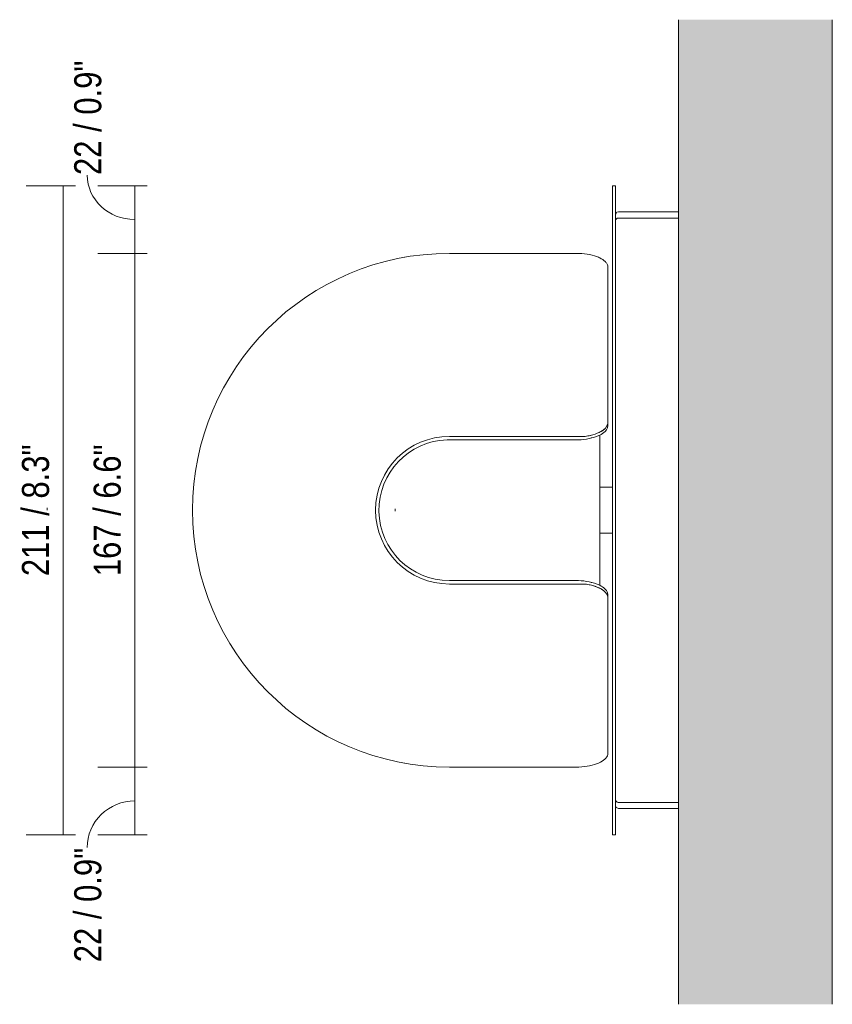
# Model space of a CAD drawing. Header units: millimetres. Extents: x -6760 to -5081, y -130 to 6739.
# Tile 3 of 3: x -6341 to -6076, y 6419 to 6739. Entities that reach past the tile are written whole.
import ezdxf

# ---------------------------------------------------------------- set-up
doc = ezdxf.new("R2010")
doc.units = ezdxf.units.MM
doc.linetypes.add('Dash', pattern=[6, 3, -3])
doc.layers.add('A-ANNO-DIMS', color=7, linetype='Dash', lineweight=9, true_color=0xd2d2d2)
for name, color, linetype, lineweight in [('A-ANNO-DIMS-4', 7, 'Continuous', 9), ('A-WALL', 7, 'Continuous', 9), ('E-LITE-EQPM', 7, 'Continuous', 20)]:
    doc.layers.add(name, color=color, linetype=linetype, lineweight=lineweight)
doc.styles.add('Arial Narrow', font='ARIALN.TTF', dxfattribs={"height": 8.8})
doc.dimstyles.new('FARO_-_2_2mm_Arial_Narrow_mm_Inch_Left', dxfattribs={"dimscale": 304.8, "dimtxt": 9.006193, "dimasz": 0, "dimexe": 0.03937, "dimexo": 0.0625, "dimgap": 0.006562, "dimtad": 1, "dimdec": 0, "dimzin": 0, "dimdsep": 46, "dimtxsty": 'Arial Narrow', "dimblk1": 'NONE', "dimblk2": 'NONE', "dimsah": 1, "dimcen": 0.09, "dimadec": 0, "dimazin": 0, "dimtfac": 1, "dimtdec": 4, "dimtix": 1, "dimtmove": 0, "dimatfit": 3, "dimfxl": 0.013123, "dimfxlon": 1, "dimtvp": 1, "dimtolj": 1, "dimtzin": 0, "dimarcsym": 2})
doc.dimstyles.new('FARO_-_2_2mm_Arial_Narrow_mm_Inch_Left_1', dxfattribs={"dimscale": 304.8, "dimtxt": 9.006193, "dimasz": 0, "dimexe": 0.03937, "dimexo": 0.0625, "dimgap": 0.006562, "dimtad": 1, "dimdec": 0, "dimzin": 0, "dimdsep": 46, "dimtxsty": 'Arial Narrow', "dimblk1": 'NONE', "dimblk2": 'NONE', "dimsah": 1, "dimcen": 0.09, "dimadec": 0, "dimazin": 0, "dimtfac": 1, "dimtdec": 4, "dimtix": 1, "dimtmove": 1, "dimatfit": 3, "dimfxl": 0.013123, "dimfxlon": 1, "dimtvp": 1, "dimtolj": 1, "dimtzin": 0, "dimarcsym": 2})

# ---------------------------------------------------------------- blocks, each defined once
blk = doc.blocks.new('62355 - 62355 NOON White wall lamp-498829-Planta_PDF')
at = {"layer": 'E-LITE-EQPM'}
for p, q in [((-3268.96, 6676.53), (-3288.52, 6676.53)), ((-3350.76, 6662.68), (-3350.85, 6662.68)), ((-3357.98, 6661.73), (-3358.05, 6661.72)), ((-3291.97, 6607.75), (-3291.97, 6607.7)), ((-3290.41, 6587), (-3294.6, 6587)), ((-3294.6, 6572), (-3290.41, 6572)), ((-3291.97, 6551.29), (-3291.97, 6551.24)), ((-3358.05, 6497.27), (-3357.98, 6497.26)), ((-3350.85, 6496.32), (-3350.76, 6496.31)), ((-3288.52, 6482.46), (-3268.96, 6482.46))]:
    blk.add_line(p, q, dxfattribs=at)
at = {"layer": 'E-LITE-EQPM', "flags": 128}
for points in [[(-3289.41, 6675.64), (-3289, 6676.39), (-3288.52, 6676.53)], [(-3288.52, 6482.46), (-3289.27, 6482.87), (-3289.41, 6483.35)]]:
    blk.add_lwpolyline(points, dxfattribs=at)
at = {"layer": 'E-LITE-EQPM'}
for centre, start_param, end_param in [((-3302.59, 6607.04), 5.225255, 5.233803), ((-3302.59, 6551.95), 1.049383, 1.05793)]:
    blk.add_ellipse(centre, major_axis=(10.63, 0), ratio=0.438371, start_param=start_param, end_param=end_param, dxfattribs=at)
blk = doc.blocks.new('DIMBLOCK2-Planta_PDF')
at = {"layer": 'A-ANNO-DIMS-4', "color": 251, "true_color": 0x5b5b5b, "transparency": 16777216}
for p, q in [((-6299.14, 6495.99), (-6315.14, 6495.99)), ((-6303.14, 6474), (-6303.14, 6495.99)), ((-6303.14, 6495.99), (-6299.14, 6495.99)), ((-6299.14, 6474), (-6315.14, 6474)), ((-6303.14, 6474), (-6299.14, 6474))]:
    blk.add_line(p, q, dxfattribs=at)
blk.add_ellipse((-6303.14, 6469.82), major_axis=(15.47, 0), ratio=0.980806, start_param=1.570796, end_param=3.141593, dxfattribs=at)
at = {"layer": 'A-ANNO-DIMS-4', "color": 0, "transparency": 16777216, "insert": (-6322.84, 6432.51), "char_height": 8.8, "width": 44.7736, "attachment_point": 1, "rotation": 90, "line_spacing_factor": 0.974696, "style": 'Arial Narrow'}
blk.add_mtext('22 / 0.9"', dxfattribs=at)
blk = doc.blocks.new('_None')
blk = doc.blocks.new('DIMBLOCK3-Planta_PDF')
at = {"layer": 'A-ANNO-DIMS-4', "color": 251, "true_color": 0x5b5b5b, "transparency": 16777216}
for p, q in [((-6299.14, 6663), (-6315.14, 6663)), ((-6303.14, 6495.99), (-6303.14, 6663)), ((-6303.14, 6663), (-6299.14, 6663)), ((-6299.14, 6495.99), (-6315.14, 6495.99)), ((-6303.14, 6495.99), (-6299.14, 6495.99))]:
    blk.add_line(p, q, dxfattribs=at)
at = {"layer": 'A-ANNO-DIMS-4', "color": 0, "transparency": 16777216, "insert": (-6316.52, 6558.05), "char_height": 8.8, "width": 51.464, "attachment_point": 1, "rotation": 90, "line_spacing_factor": 0.974696, "style": 'Arial Narrow'}
blk.add_mtext('167 / 6.6"', dxfattribs=at)
blk = doc.blocks.new('DIMBLOCK4-Planta_PDF')
at = {"layer": 'A-ANNO-DIMS-4', "color": 251, "true_color": 0x5b5b5b, "transparency": 16777216}
for p, q in [((-6299.14, 6685), (-6315.14, 6685)), ((-6303.14, 6663), (-6303.14, 6685)), ((-6303.14, 6685), (-6299.14, 6685)), ((-6299.14, 6663), (-6315.14, 6663)), ((-6303.14, 6663), (-6299.14, 6663))]:
    blk.add_line(p, q, dxfattribs=at)
blk.add_ellipse((-6303.14, 6688.47), major_axis=(15.47, 0), ratio=0.935351, start_param=3.141593, end_param=4.712389, dxfattribs=at)
at = {"layer": 'A-ANNO-DIMS-4', "color": 0, "transparency": 16777216, "insert": (-6322.84, 6688.47), "char_height": 8.8, "width": 44.7736, "attachment_point": 1, "rotation": 90, "line_spacing_factor": 0.974696, "style": 'Arial Narrow'}
blk.add_mtext('22 / 0.9"', dxfattribs=at)
blk = doc.blocks.new('DIMBLOCK5-Planta_PDF')
at = {"layer": 'A-ANNO-DIMS-4', "color": 251, "true_color": 0x5b5b5b, "transparency": 16777216}
for p, q in [((-6322.47, 6685), (-6338.47, 6685)), ((-6326.47, 6474), (-6326.47, 6685)), ((-6326.47, 6685), (-6322.47, 6685)), ((-6322.47, 6474), (-6338.47, 6474)), ((-6326.47, 6474), (-6322.47, 6474))]:
    blk.add_line(p, q, dxfattribs=at)
at = {"layer": 'A-ANNO-DIMS-4', "color": 0, "transparency": 16777216, "insert": (-6339.84, 6558.05), "char_height": 8.8, "width": 51.464, "attachment_point": 1, "rotation": 90, "line_spacing_factor": 0.974696, "style": 'Arial Narrow'}
blk.add_mtext('211 / 8.3"', dxfattribs=at)

msp = doc.modelspace()

# ---------------------------------------------------------------- hatches: boundary and pattern name
at = {"layer": 'A-WALL', "true_color": 0xf7f7f7}
msp.add_hatch(color=7, dxfattribs=at).paths.add_polyline_path([(-6126.34, 6418.85), (-6076.34, 6418.85), (-6076.34, 6738.98), (-6126.34, 6738.98), (-6126.34, 6458.86)])

# ---------------------------------------------------------------- linework, layer by layer
at = {"layer": 'A-ANNO-DIMS', "color": 251, "linetype": 'Continuous', "true_color": 0x5b5b5b}
for p, q in [((-6331.59, 6579.5), (-6331.59, 6580.3)), ((-6218.44, 6579.18), (-6218.44, 6579.98))]:
    msp.add_line(p, q, dxfattribs=at)
at = {"layer": 'A-WALL', "color": 253, "true_color": 0xaaaaaa}
for p, q in [((-6126.34, 6674.5), (-6126.34, 6738.98)), ((-6076.34, 6738.98), (-6076.34, 6418.85)), ((-6126.34, 6418.85), (-6126.34, 6484.5))]:
    msp.add_line(p, q, dxfattribs=at)
at = {"layer": 'E-LITE-EQPM'}
for p, q in [((-6146.79, 6685), (-6147.79, 6685)), ((-6147.79, 6685), (-6147.79, 6474)), ((-6146.79, 6474), (-6146.79, 6685)), ((-6126.34, 6674.5), (-6145.92, 6674.5)), ((-6126.34, 6484.5), (-6126.34, 6674.5)), ((-6158.71, 6663), (-6200.86, 6663)), ((-6149.35, 6607.75), (-6149.35, 6658.93)), ((-6158.86, 6602.39), (-6201.62, 6602.39)), ((-6156.73, 6603.5), (-6200.86, 6603.5)), ((-6151.98, 6555.09), (-6151.98, 6603.9)), ((-6200.86, 6556.61), (-6158.86, 6556.61)), ((-6200.86, 6555.49), (-6156.73, 6555.49)), ((-6149.35, 6500.06), (-6149.35, 6551.24)), ((-6200.86, 6495.99), (-6158.71, 6495.99)), ((-6145.92, 6484.5), (-6126.34, 6484.5)), ((-6147.79, 6474), (-6146.79, 6474))]:
    msp.add_line(p, q, dxfattribs=at)
for centre, radius, start, end in [((-6145.92, 6673.63), 0.866, 90, 180), ((-6200.86, 6579.5), 83.51, 90, 270), ((-6151.99, 6607.16), 2.69, 310.532, 11.551), ((-6154.64, 6609.52), 6.22, 295.4438, 314.9133), ((-6200.86, 6579.5), 24, 90, 270), ((-6200.86, 6579.5), 22.9, 91.9011, 270), ((-6159.11, 6619.87), 17.48, 270.817, 294.0599), ((-6159.11, 6539.13), 17.48, 65.9401, 89.183), ((-6154.64, 6549.47), 6.22, 45.0867, 64.5562), ((-6151.99, 6551.83), 2.69, 348.449, 49.468), ((-6145.92, 6485.36), 0.866, 180, 270)]:
    msp.add_arc(centre, radius, start, end, dxfattribs=at)
for points, knots in [([(-6149.35, 6658.93), (-6149.41, 6659.19), (-6149.61, 6659.7), (-6150.23, 6660.45), (-6151.14, 6661.13), (-6152.68, 6661.93), (-6155.18, 6662.69), (-6157.5, 6662.96), (-6158.71, 6663)], [0, 0, 0, 0, 0.125, 0.25, 0.375, 0.5, 0.75, 1, 1, 1, 1]), ([(-6156.73, 6603.5), (-6155.54, 6603.67), (-6153.34, 6604.17), (-6151.22, 6605.19), (-6150.09, 6606.16), (-6149.53, 6606.94), (-6149.38, 6607.48), (-6149.35, 6607.75)], [0, 0, 0, 0, 0.285714, 0.571429, 0.714286, 0.857143, 1, 1, 1, 1]), ([(-6149.36, 6607.7), (-6149.39, 6607.43), (-6149.56, 6606.9), (-6150.12, 6606.12), (-6150.98, 6605.41), (-6152.48, 6604.56), (-6154.45, 6603.89), (-6156.14, 6603.58), (-6156.73, 6603.5)], [0, 0, 0, 0, 0.142857, 0.285714, 0.428571, 0.571429, 0.857143, 1, 1, 1, 1]), ([(-6149.35, 6551.24), (-6149.38, 6551.52), (-6149.53, 6552.05), (-6150.09, 6552.83), (-6150.94, 6553.56), (-6152.44, 6554.42), (-6154.43, 6555.1), (-6156.14, 6555.41), (-6156.73, 6555.49)], [0, 0, 0, 0, 0.142857, 0.285714, 0.428571, 0.571429, 0.857143, 1, 1, 1, 1]), ([(-6156.73, 6555.49), (-6155.56, 6555.33), (-6153.37, 6554.83), (-6151.26, 6553.82), (-6150.12, 6552.87), (-6149.56, 6552.1), (-6149.39, 6551.57), (-6149.36, 6551.29)], [0, 0, 0, 0, 0.285714, 0.571429, 0.714286, 0.857143, 1, 1, 1, 1]), ([(-6158.71, 6495.99), (-6156.3, 6496.08), (-6152.89, 6496.77), (-6150.09, 6498.52), (-6149.46, 6499.54), (-6149.35, 6500.06)], [0, 0, 0, 0, 0.5, 0.75, 1, 1, 1, 1])]:
    msp.add_open_spline(points, degree=3, knots=knots, dxfattribs=at)

# ---------------------------------------------------------------- block references
msp.add_blockref('62355 - 62355 NOON White wall lamp-498829-Planta_PDF', (-2857.38, 0), dxfattribs=at)

# ---------------------------------------------------------------- dimensions: what is measured, and where the dimension line sits
at = {"layer": 'A-ANNO-DIMS', "color": 251, "linetype": 'Continuous', "true_color": 0x5b5b5b}
for base, p1, p2, picture, middle in [((-6303.14, 6685), (-6299.14, 6663), (-6299.14, 6685), 'DIMBLOCK4-Planta_PDF', (-6316.97, 6710.86)), ((-6303.14, 6495.99), (-6299.14, 6474), (-6299.14, 6495.99), 'DIMBLOCK2-Planta_PDF', (-6316.97, 6454.89))]:
    dim = msp.add_linear_dim(base=base, p1=p1, p2=p2, angle=90, dimstyle='FARO_-_2_2mm_Arial_Narrow_mm_Inch_Left_1', override={"dimpost": '<>', "dimfxl": 21.994658}, dxfattribs=at)
    dim.commit()
    dim.dimension.update_dxf_attribs({"geometry": picture, "text_midpoint": middle, "dimtype": 160, "text_rotation": 90})
for base, p1, p2, override, picture, middle in [((-6326.47, 6685), (-6322.47, 6474), (-6322.47, 6685), {"dimpost": '<>', "dimfxl": 211}, 'DIMBLOCK5-Planta_PDF', (-6334.16, 6579.5)), ((-6303.14, 6663), (-6299.14, 6495.99), (-6299.14, 6663), {"dimpost": '<>', "dimfxl": 167.010684}, 'DIMBLOCK3-Planta_PDF', (-6310.84, 6579.5))]:
    dim = msp.add_linear_dim(base=base, p1=p1, p2=p2, angle=90, dimstyle='FARO_-_2_2mm_Arial_Narrow_mm_Inch_Left', override=override, dxfattribs=at)
    dim.commit()
    dim.dimension.update_dxf_attribs({"geometry": picture, "text_midpoint": middle})

doc.saveas('drawing.dxf')
